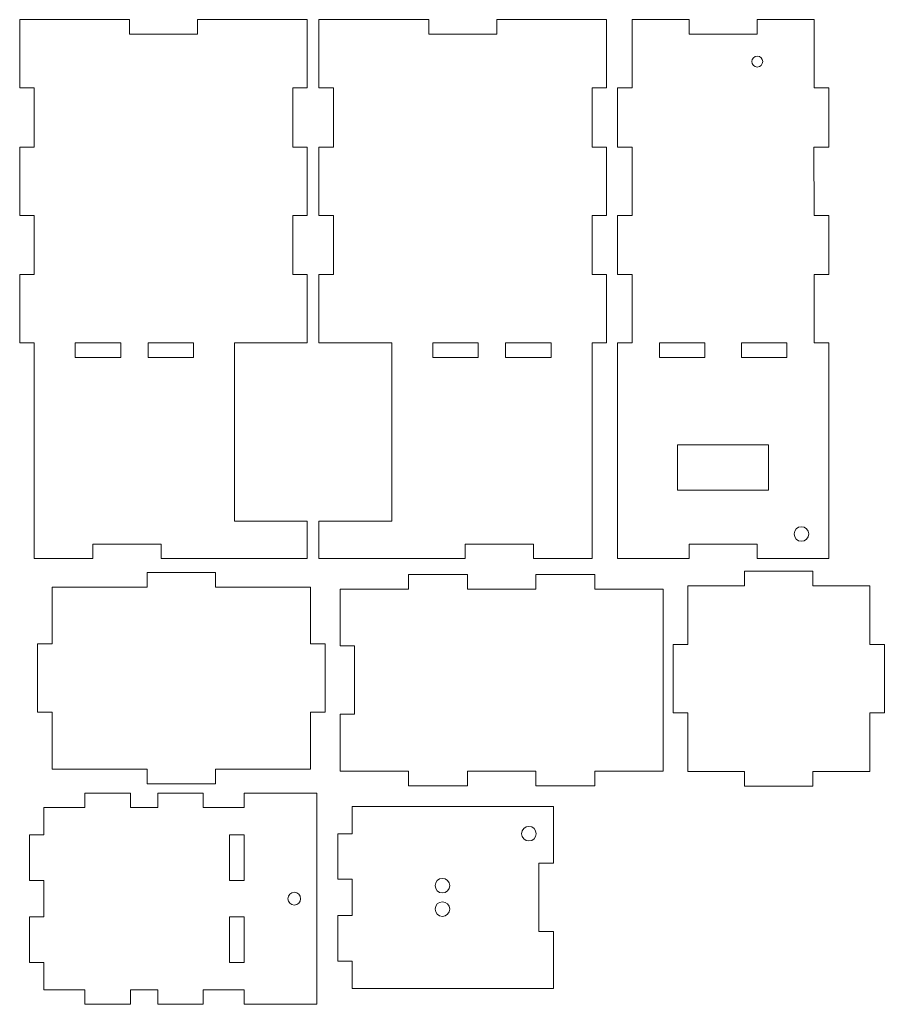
# Model space of a CAD drawing. Header units: millimetres. Extents: x 96 to 1045, y 2751 to 3832.
import ezdxf

# ---------------------------------------------------------------- set-up
doc = ezdxf.new("R2010")
doc.units = ezdxf.units.MM

msp = doc.modelspace()

# ---------------------------------------------------------------- linework, layer by layer
at = {"color": 7, "linetype": 'Continuous', "lineweight": 15}
for p, q in [((95.5, 3757.3), (95.5, 3832.3)), ((95.5, 3832.3), (216, 3832.3)), ((216, 3832.3), (216, 3816.3)), ((291, 3832.3), (291, 3816.3)), ((291, 3832.3), (411.5, 3832.3)), ((411.5, 3757.3), (411.5, 3832.3)), ((424.3, 3757.3), (424.3, 3832.3)), ((544.8, 3832.3), (424.3, 3832.3)), ((544.8, 3832.3), (544.8, 3816.3)), ((619.8, 3832.3), (619.8, 3816.3)), ((740.3, 3832.3), (619.8, 3832.3)), ((740.3, 3757.3), (740.3, 3832.3)), ((768.3, 3832.3), (768.3, 3757.3)), ((830.8, 3832.3), (768.3, 3832.3)), ((830.8, 3832.3), (830.8, 3816.3)), ((905.8, 3832.3), (905.8, 3816.3)), ((968.3, 3832.3), (905.8, 3832.3)), ((968.3, 3832.3), (968.3, 3757.3)), ((291, 3816.3), (216, 3816.3)), ((544.8, 3816.3), (619.8, 3816.3)), ((830.8, 3816.3), (905.8, 3816.3)), ((95.5, 3757.3), (111.5, 3757.3)), ((111.5, 3757.3), (111.5, 3692.3)), ((411.5, 3757.3), (395.5, 3757.3)), ((395.5, 3757.3), (395.5, 3692.3)), ((424.3, 3757.3), (440.3, 3757.3)), ((440.3, 3757.3), (440.3, 3692.3)), ((740.3, 3757.3), (724.3, 3757.3)), ((724.3, 3757.3), (724.3, 3692.3)), ((752.3, 3692.3), (752.3, 3757.3)), ((752.3, 3757.3), (768.3, 3757.3)), ((984.3, 3757.3), (968.3, 3757.3)), ((984.3, 3692.3), (984.3, 3757.3)), ((95.5, 3617.3), (95.5, 3692.3)), ((95.5, 3692.3), (111.5, 3692.3)), ((411.5, 3692.3), (395.5, 3692.3)), ((411.5, 3617.3), (411.5, 3692.3)), ((424.3, 3692.3), (440.3, 3692.3)), ((424.3, 3617.3), (424.3, 3692.3)), ((740.3, 3692.3), (724.3, 3692.3)), ((740.3, 3617.3), (740.3, 3692.3)), ((752.3, 3692.3), (768.5, 3692.3)), ((768.5, 3692.3), (768.3, 3617.3)), ((984.3, 3692.3), (968.1, 3692.3)), ((968.1, 3692.3), (968.3, 3617.3)), ((95.5, 3617.3), (111.5, 3617.3)), ((111.5, 3617.3), (111.5, 3552.3)), ((411.5, 3617.3), (395.5, 3617.3)), ((395.5, 3617.3), (395.5, 3552.3)), ((424.3, 3617.3), (440.3, 3617.3)), ((440.3, 3617.3), (440.3, 3552.3)), ((724.3, 3617.3), (724.3, 3552.3)), ((740.3, 3617.3), (724.3, 3617.3)), ((752.3, 3552.3), (752.3, 3617.3)), ((752.3, 3617.3), (768.3, 3617.3)), ((984.3, 3617.3), (968.3, 3617.3)), ((984.3, 3552.3), (984.3, 3617.3)), ((95.5, 3552.3), (111.5, 3552.3)), ((95.5, 3477.3), (95.5, 3552.3)), ((411.5, 3552.3), (395.5, 3552.3)), ((411.5, 3477.3), (411.5, 3552.3)), ((424.3, 3552.3), (440.3, 3552.3)), ((424.3, 3477.3), (424.3, 3552.3)), ((740.3, 3552.3), (724.3, 3552.3)), ((740.3, 3477.3), (740.3, 3552.3)), ((752.3, 3552.3), (768.3, 3552.3)), ((768.3, 3552.3), (768.3, 3477.3)), ((984.3, 3552.3), (968.3, 3552.3)), ((968.3, 3552.3), (968.3, 3477.3)), ((95.5, 3477.3), (111.5, 3477.3)), ((111.5, 3477.3), (111.5, 3240.3)), ((206.5, 3477.3), (156.5, 3477.3)), ((156.5, 3477.3), (156.5, 3461.3)), ((206.5, 3477.3), (206.5, 3461.3)), ((236.5, 3477.3), (236.5, 3461.3)), ((236.5, 3477.3), (286.5, 3477.3)), ((286.5, 3477.3), (286.5, 3461.3)), ((411.5, 3477.3), (331.5, 3477.3)), ((331.5, 3477.3), (331.5, 3281.3)), ((424.3, 3477.3), (504.3, 3477.3)), ((504.3, 3477.3), (504.3, 3281.3)), ((549.3, 3477.3), (549.3, 3461.3)), ((599.3, 3477.3), (549.3, 3477.3)), ((599.3, 3477.3), (599.3, 3461.3)), ((629.3, 3477.3), (629.3, 3461.3)), ((629.3, 3477.3), (679.3, 3477.3)), ((679.3, 3477.3), (679.3, 3461.3)), ((724.3, 3477.3), (724.3, 3240.3)), ((740.3, 3477.3), (724.3, 3477.3)), ((752.3, 3240.3), (752.3, 3477.3)), ((752.3, 3477.3), (768.3, 3477.3)), ((798.3, 3477.3), (798.3, 3461.3)), ((798.3, 3477.3), (848.3, 3477.3)), ((848.3, 3477.3), (848.3, 3461.3)), ((888.3, 3477.3), (888.3, 3461.3)), ((938.3, 3477.3), (888.3, 3477.3)), ((938.3, 3477.3), (938.3, 3461.3)), ((984.3, 3477.3), (968.3, 3477.3)), ((984.3, 3240.3), (984.3, 3477.3)), ((206.5, 3461.3), (156.5, 3461.3)), ((236.5, 3461.3), (286.5, 3461.3)), ((599.3, 3461.3), (549.3, 3461.3)), ((629.3, 3461.3), (679.3, 3461.3)), ((798.3, 3461.3), (848.3, 3461.3)), ((938.3, 3461.3), (888.3, 3461.3)), ((818.3, 3365.3), (818.3, 3315.3)), ((818.3, 3365.3), (918.3, 3365.3)), ((918.3, 3365.3), (918.3, 3315.3)), ((818.3, 3315.3), (918.3, 3315.3)), ((411.5, 3281.3), (331.5, 3281.3)), ((411.5, 3240.3), (411.5, 3281.3)), ((424.3, 3240.3), (424.3, 3281.3)), ((424.3, 3281.3), (504.3, 3281.3)), ((251, 3256.3), (176, 3256.3)), ((176, 3240.3), (176, 3256.3)), ((251, 3240.3), (251, 3256.3)), ((584.8, 3240.3), (584.8, 3256.3)), ((584.8, 3256.3), (659.8, 3256.3)), ((659.8, 3240.3), (659.8, 3256.3)), ((830.8, 3256.3), (905.8, 3256.3)), ((830.8, 3240.3), (830.8, 3256.3)), ((905.8, 3240.3), (905.8, 3256.3)), ((176, 3240.3), (111.5, 3240.3)), ((411.5, 3240.3), (251, 3240.3)), ((424.3, 3240.3), (584.8, 3240.3)), ((659.8, 3240.3), (724.3, 3240.3)), ((830.8, 3240.3), (752.3, 3240.3)), ((984.3, 3240.3), (905.8, 3240.3)), ((235.6, 3209), (235.6, 3225)), ((235.6, 3225), (310.6, 3225)), ((310.6, 3209), (310.6, 3225)), ((891.9, 3210.3), (891.9, 3226.3)), ((891.9, 3226.3), (966.9, 3226.3)), ((966.9, 3210.3), (966.9, 3226.3)), ((522.5, 3222.8), (522.5, 3206.8)), ((587.5, 3222.8), (522.5, 3222.8)), ((587.5, 3222.8), (587.5, 3206.8)), ((662.5, 3222.8), (662.5, 3206.8)), ((727.5, 3222.8), (662.5, 3222.8)), ((727.5, 3222.8), (727.5, 3206.8)), ((131.1, 3146.5), (131.1, 3209)), ((235.6, 3209), (131.1, 3209)), ((415.1, 3209), (310.6, 3209)), ((415.1, 3146.5), (415.1, 3209)), ((447.5, 3206.8), (522.5, 3206.8)), ((447.5, 3144.3), (447.5, 3206.8)), ((587.5, 3206.8), (662.5, 3206.8)), ((802.5, 3206.8), (727.5, 3206.8)), ((802.5, 3006.8), (802.5, 3206.8)), ((829.4, 3145.8), (829.4, 3210.3)), ((829.4, 3210.3), (891.9, 3210.3)), ((966.9, 3210.3), (1029.4, 3210.3)), ((1029.4, 3145.8), (1029.4, 3210.3)), ((115.1, 3071.5), (115.1, 3146.5)), ((131.1, 3146.5), (115.1, 3146.5)), ((415.1, 3146.5), (431.1, 3146.5)), ((431.1, 3071.5), (431.1, 3146.5)), ((447.5, 3144.3), (463.5, 3144.3)), ((463.5, 3069.3), (463.5, 3144.3)), ((813.4, 3145.8), (813.4, 3070.8)), ((829.4, 3145.8), (813.4, 3145.8)), ((1029.4, 3145.8), (1045.4, 3145.8)), ((1045.4, 3145.8), (1045.4, 3070.8)), ((131.1, 3071.5), (115.1, 3071.5)), ((131.1, 3009), (131.1, 3071.5)), ((415.1, 3071.5), (431.1, 3071.5)), ((415.1, 3009), (415.1, 3071.5)), ((447.5, 3006.8), (447.5, 3069.3)), ((447.5, 3069.3), (463.5, 3069.3)), ((829.4, 3070.8), (813.4, 3070.8)), ((829.4, 3006.3), (829.4, 3070.8)), ((1029.4, 3070.8), (1045.4, 3070.8)), ((1029.4, 3006.3), (1029.4, 3070.8)), ((235.6, 3009), (131.1, 3009)), ((235.6, 3009), (235.6, 2993)), ((310.6, 3009), (310.6, 2993)), ((415.1, 3009), (310.6, 3009)), ((447.5, 3006.8), (522.5, 3006.8)), ((522.5, 2990.8), (522.5, 3006.8)), ((587.5, 3006.8), (662.5, 3006.8)), ((587.5, 2990.8), (587.5, 3006.8)), ((662.5, 2990.8), (662.5, 3006.8)), ((802.5, 3006.8), (727.5, 3006.8)), ((727.5, 2990.8), (727.5, 3006.8)), ((829.4, 3006.3), (891.9, 3006.3)), ((891.9, 3006.3), (891.9, 2990.3)), ((966.9, 3006.3), (1029.4, 3006.3)), ((966.9, 3006.3), (966.9, 2990.3)), ((235.6, 2993), (310.6, 2993)), ((587.5, 2990.8), (522.5, 2990.8)), ((727.5, 2990.8), (662.5, 2990.8)), ((891.9, 2990.3), (966.9, 2990.3)), ((167.1, 2982.7), (217.1, 2982.7)), ((167.1, 2966.7), (167.1, 2982.7)), ((217.1, 2966.7), (217.1, 2982.7)), ((247.1, 2966.7), (247.1, 2982.7)), ((247.1, 2982.7), (297.1, 2982.7)), ((297.1, 2966.7), (297.1, 2982.7)), ((342.1, 2966.7), (342.1, 2982.7)), ((422.1, 2982.7), (342.1, 2982.7)), ((422.1, 2750.7), (422.1, 2982.7)), ((122.1, 2936.7), (122.1, 2966.7)), ((167.1, 2966.7), (122.1, 2966.7)), ((247.1, 2966.7), (217.1, 2966.7)), ((342.1, 2966.7), (297.1, 2966.7)), ((460.9, 2938.1), (460.9, 2968.1)), ((681.9, 2968.1), (460.9, 2968.1)), ((681.9, 2905.6), (681.9, 2968.1)), ((106.1, 2936.7), (106.1, 2886.7)), ((122.1, 2936.7), (106.1, 2936.7)), ((326.1, 2936.7), (326.1, 2886.7)), ((342.1, 2936.7), (326.1, 2936.7)), ((342.1, 2936.7), (342.1, 2886.7)), ((444.9, 2938.1), (444.9, 2888.1)), ((460.9, 2938.1), (444.9, 2938.1)), ((681.9, 2905.6), (665.9, 2905.6)), ((665.9, 2830.6), (665.9, 2905.6)), ((460.9, 2888.1), (444.9, 2888.1)), ((460.9, 2848.1), (460.9, 2888.1)), ((122.1, 2886.7), (106.1, 2886.7)), ((122.1, 2846.7), (122.1, 2886.7)), ((342.1, 2886.7), (326.1, 2886.7)), ((106.1, 2796.7), (106.1, 2846.7)), ((122.1, 2846.7), (106.1, 2846.7)), ((326.1, 2796.7), (326.1, 2846.7)), ((342.1, 2846.7), (326.1, 2846.7)), ((342.1, 2796.7), (342.1, 2846.7)), ((444.9, 2798.1), (444.9, 2848.1)), ((460.9, 2848.1), (444.9, 2848.1)), ((681.9, 2830.6), (665.9, 2830.6)), ((681.9, 2768.1), (681.9, 2830.6)), ((122.1, 2796.7), (106.1, 2796.7)), ((122.1, 2766.7), (122.1, 2796.7)), ((342.1, 2796.7), (326.1, 2796.7)), ((460.9, 2798.1), (444.9, 2798.1)), ((460.9, 2768.1), (460.9, 2798.1)), ((122.1, 2766.7), (167.1, 2766.7)), ((167.1, 2766.7), (167.1, 2750.7)), ((217.1, 2766.7), (217.1, 2750.7)), ((217.1, 2766.7), (247.1, 2766.7)), ((247.1, 2766.7), (247.1, 2750.7)), ((297.1, 2766.7), (297.1, 2750.7)), ((297.1, 2766.7), (342.1, 2766.7)), ((342.1, 2766.7), (342.1, 2750.7)), ((681.9, 2768.1), (460.9, 2768.1)), ((167.1, 2750.7), (217.1, 2750.7)), ((247.1, 2750.7), (297.1, 2750.7)), ((422.1, 2750.7), (342.1, 2750.7))]:
    msp.add_line(p, q, dxfattribs=at)
for centre, radius in [((905.8, 3786.3), 6), ((954.3, 3267.3), 8), ((654.9, 2938.1), 8), ((559.9, 2881), 8), ((397.1, 2866.7), 7), ((559.9, 2855.3), 8)]:
    msp.add_circle(centre, radius, dxfattribs=at)

doc.saveas('drawing.dxf')
